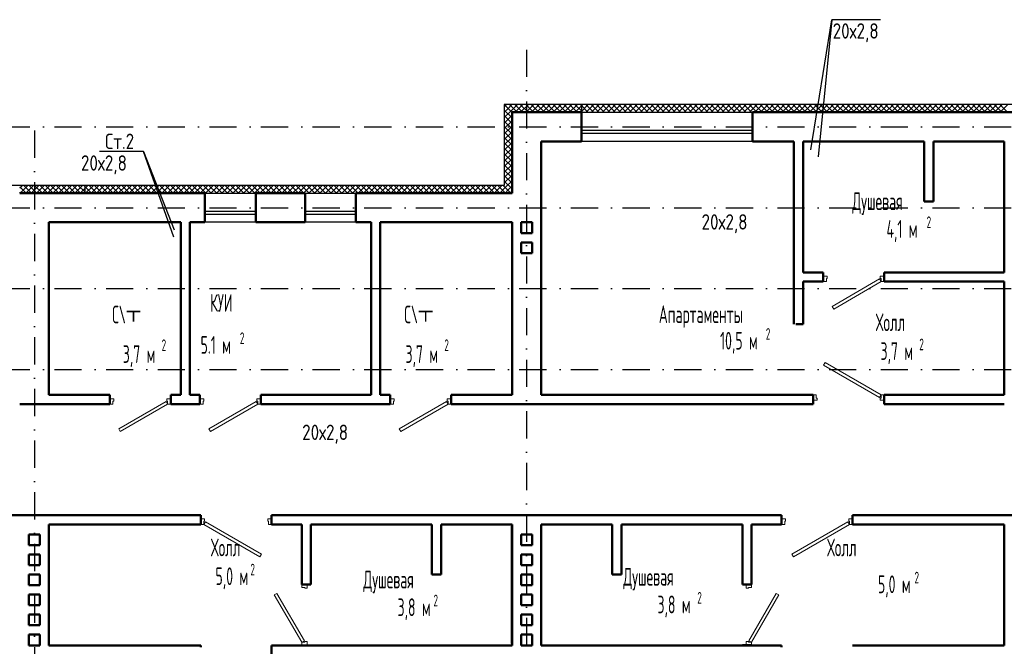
# Model space of a CAD drawing. Extents: x -1560602 to 321118, y -2308202 to -430103.
# Tile 7 of 104: x -1528646 to -1515866, y -2277086 to -2268954. Entities that reach past the tile are written whole.
import ezdxf
from ezdxf.enums import TextEntityAlignment as Align

# ---------------------------------------------------------------- set-up
doc = ezdxf.new("R2010")
doc.units = 0
doc.header["$MEASUREMENT"] = 0
doc.linetypes.add('Dot & Dashed', pattern=[670.277762, 352.777767, -176.388884, 0, -141.111112])
doc.linetypes.add('Штрихпунктирная', pattern=[0.670278, 0.352778, -0.176389, 0, -0.141111])
doc.layers.get('0').update_dxf_attribs({"color": 255, "linetype": 'CONTINUOUS'})
for name, color, linetype, lineweight in [('Вентиляция', 2, 'CONTINUOUS', 50), ('Двери', 4, 'CONTINUOUS', 15), ('стены', 5, 'CONTINUOUS', 50)]:
    doc.layers.add(name, color=color, linetype=linetype, lineweight=lineweight)
for name, color, linetype in [('Оси', 253, 'Dot & Dashed'), ('отделка', 240, 'CONTINUOUS'), ('Текст', 7, 'CONTINUOUS'), ('Утеплитель', 6, 'CONTINUOUS')]:
    doc.layers.add(name, color=color, linetype=linetype)
doc.styles.get("Standard").update_dxf_attribs({"font": 'spds.shx', "width": 0.7, "height": 250})

msp = doc.modelspace()

# ---------------------------------------------------------------- linework, layer by layer
at = {"color": 0}
for p, q in [((-1518377.8, -2270641, 0), (-1518104.9, -2268953.8)), ((-1518104.9, -2268953.8), (-1518283.9, -2270735, 0)), ((-1517470.9, -2268953.8), (-1518104.9, -2268953.8)), ((-1527039.9, -2270666, 0), (-1527610.1, -2270666, 0)), ((-1526643.1, -2271774.2, 0), (-1527038.8, -2270666, 0)), ((-1527038.8, -2270666, 0), (-1526639, -2271680.2, 0))]:
    msp.add_line(p, q, dxfattribs=at)
at = {"layer": 'Вентиляция', "color": 0, "ltscale": 100}
for p, q in [((-1522135.7, -2271583.5), (-1521995.7, -2271583.5)), ((-1522135.7, -2271723.5), (-1522135.7, -2271583.5)), ((-1521995.7, -2271583.5), (-1521995.7, -2271723.5)), ((-1521995.7, -2271723.5), (-1522135.7, -2271723.5)), ((-1522135.7, -2271843.5), (-1521995.7, -2271843.5)), ((-1522135.7, -2271983.5), (-1522135.7, -2271843.5)), ((-1521995.7, -2271843.5), (-1521995.7, -2271983.5)), ((-1521995.7, -2271983.5), (-1522135.7, -2271983.5)), ((-1528525.7, -2275633.6), (-1528385.7, -2275633.6)), ((-1528525.7, -2275773.6), (-1528525.7, -2275633.6)), ((-1528385.7, -2275633.6), (-1528385.7, -2275773.6)), ((-1522135.7, -2275633.6), (-1521995.7, -2275633.6)), ((-1522135.7, -2275773.6), (-1522135.7, -2275633.6)), ((-1521995.7, -2275633.6), (-1521995.7, -2275773.6)), ((-1528385.7, -2275773.6), (-1528525.7, -2275773.6)), ((-1521995.7, -2275773.6), (-1522135.7, -2275773.6)), ((-1528525.7, -2275893.6), (-1528385.7, -2275893.6)), ((-1528525.7, -2276033.6), (-1528525.7, -2275893.6)), ((-1528385.7, -2275893.6), (-1528385.7, -2276033.6)), ((-1522135.7, -2275893.6), (-1521995.7, -2275893.6)), ((-1522135.7, -2276033.6), (-1522135.7, -2275893.6)), ((-1521995.7, -2275893.6), (-1521995.7, -2276033.6)), ((-1528385.7, -2276033.6), (-1528525.7, -2276033.6)), ((-1521995.7, -2276033.6), (-1522135.7, -2276033.6)), ((-1528525.7, -2276153.6), (-1528385.7, -2276153.6)), ((-1528525.7, -2276293.6), (-1528525.7, -2276153.6)), ((-1528385.7, -2276153.6), (-1528385.7, -2276293.6)), ((-1522135.7, -2276153.6), (-1521995.7, -2276153.6)), ((-1522135.7, -2276293.6), (-1522135.7, -2276153.6)), ((-1521995.7, -2276153.6), (-1521995.7, -2276293.6)), ((-1528385.7, -2276293.6), (-1528525.7, -2276293.6)), ((-1521995.7, -2276293.6), (-1522135.7, -2276293.6)), ((-1528525.7, -2276413.6), (-1528385.7, -2276413.6)), ((-1528525.7, -2276553.6), (-1528525.7, -2276413.6)), ((-1528385.7, -2276413.6), (-1528385.7, -2276553.6)), ((-1522135.7, -2276413.6), (-1521995.7, -2276413.6)), ((-1522135.7, -2276553.6), (-1522135.7, -2276413.6)), ((-1521995.7, -2276413.6), (-1521995.7, -2276553.6)), ((-1528385.7, -2276553.6), (-1528525.7, -2276553.6)), ((-1521995.7, -2276553.6), (-1522135.7, -2276553.6)), ((-1528525.7, -2276673.6), (-1528385.7, -2276673.6)), ((-1528525.7, -2276813.6), (-1528525.7, -2276673.6)), ((-1528385.7, -2276673.6), (-1528385.7, -2276813.6)), ((-1522135.7, -2276673.6), (-1521995.7, -2276673.6)), ((-1522135.7, -2276813.6), (-1522135.7, -2276673.6)), ((-1521995.7, -2276673.6), (-1521995.7, -2276813.6)), ((-1528385.7, -2276813.6), (-1528525.7, -2276813.6)), ((-1521995.7, -2276813.6), (-1522135.7, -2276813.6)), ((-1528525.7, -2276933.6), (-1528385.7, -2276933.6)), ((-1528525.7, -2277073.6), (-1528525.7, -2276933.6)), ((-1528385.7, -2276933.6), (-1528385.7, -2277073.6)), ((-1522135.7, -2276933.6), (-1521995.7, -2276933.6)), ((-1522135.7, -2277073.6), (-1522135.7, -2276933.6)), ((-1521995.7, -2276933.6), (-1521995.7, -2277073.6)), ((-1528385.7, -2277073.6), (-1528525.7, -2277073.6)), ((-1521995.7, -2277073.6), (-1522135.7, -2277073.6))]:
    msp.add_line(p, q, dxfattribs=at)
at = {"layer": 'Двери', "color": 0, "linetype": 'Continuous'}
for p, q in [((-1518215.7, -2272283.5), (-1518165.7, -2272283.5)), ((-1518165.7, -2272283.5), (-1518165.7, -2272313.5)), ((-1517475.7, -2272313.5), (-1517475.7, -2272283.5)), ((-1517475.7, -2272283.5), (-1517425.7, -2272283.5)), ((-1518175.7, -2272353.5), (-1518215.7, -2272353.5)), ((-1518165.7, -2272313.5), (-1518175.7, -2272313.5)), ((-1518175.7, -2272313.5), (-1518175.7, -2272353.5)), ((-1518100.6, -2272673.9), (-1517485.7, -2272318.9)), ((-1517465.7, -2272353.5), (-1518080.6, -2272708.5)), ((-1517485.7, -2272318.9), (-1517465.7, -2272353.5)), ((-1517465.7, -2272313.5), (-1517475.7, -2272313.5)), ((-1517465.7, -2272353.5), (-1517465.7, -2272313.5)), ((-1517425.7, -2272353.5), (-1517465.7, -2272353.5)), ((-1518080.6, -2272708.5), (-1518100.6, -2272673.9)), ((-1518193.1, -2273403.6), (-1518213.1, -2273438.2)), ((-1517465.7, -2273823.6), (-1518193.1, -2273403.6)), ((-1518213.1, -2273438.2), (-1517485.7, -2273858.2)), ((-1527475.7, -2273873.6), (-1527425.7, -2273873.6)), ((-1527435.7, -2273943.6), (-1527475.7, -2273943.6)), ((-1527425.7, -2273903.6), (-1527435.7, -2273903.6)), ((-1527435.7, -2273903.6), (-1527435.7, -2273943.6)), ((-1527425.7, -2273873.6), (-1527425.7, -2273903.6)), ((-1527360.6, -2274263.9), (-1526745.7, -2273908.9)), ((-1526725.7, -2273943.6), (-1527340.6, -2274298.6)), ((-1526745.7, -2273908.9), (-1526725.7, -2273943.6)), ((-1526735.7, -2273903.6), (-1526735.7, -2273873.6)), ((-1526735.7, -2273873.6), (-1526685.7, -2273873.6)), ((-1526725.7, -2273903.6), (-1526735.7, -2273903.6)), ((-1526725.7, -2273943.6), (-1526725.7, -2273903.6)), ((-1526685.7, -2273943.6), (-1526725.7, -2273943.6)), ((-1526305.7, -2273873.6), (-1526255.7, -2273873.6)), ((-1526265.7, -2273943.6), (-1526305.7, -2273943.6)), ((-1526255.7, -2273903.6), (-1526265.7, -2273903.6)), ((-1526265.7, -2273903.6), (-1526265.7, -2273943.6)), ((-1526255.7, -2273873.6), (-1526255.7, -2273903.6)), ((-1526190.6, -2274263.9), (-1525575.7, -2273908.9)), ((-1525555.7, -2273943.6), (-1526170.6, -2274298.6)), ((-1525575.7, -2273908.9), (-1525555.7, -2273943.6)), ((-1525565.7, -2273903.6), (-1525565.7, -2273873.6)), ((-1525565.7, -2273873.6), (-1525515.7, -2273873.6)), ((-1525555.7, -2273903.6), (-1525565.7, -2273903.6)), ((-1525555.7, -2273943.6), (-1525555.7, -2273903.6)), ((-1525515.7, -2273943.6), (-1525555.7, -2273943.6)), ((-1523835.7, -2273873.6), (-1523785.7, -2273873.6)), ((-1523795.7, -2273943.6), (-1523835.7, -2273943.6)), ((-1523785.7, -2273903.6), (-1523795.7, -2273903.6)), ((-1523795.7, -2273903.6), (-1523795.7, -2273943.6)), ((-1523785.7, -2273873.6), (-1523785.7, -2273903.6)), ((-1523720.6, -2274263.9), (-1523105.7, -2273908.9)), ((-1523085.7, -2273943.6), (-1523700.6, -2274298.6)), ((-1523105.7, -2273908.9), (-1523085.7, -2273943.6)), ((-1523095.7, -2273903.6), (-1523095.7, -2273873.6)), ((-1523095.7, -2273873.6), (-1523045.7, -2273873.6)), ((-1523085.7, -2273903.6), (-1523095.7, -2273903.6)), ((-1523085.7, -2273943.6), (-1523085.7, -2273903.6)), ((-1523045.7, -2273943.6), (-1523085.7, -2273943.6)), ((-1518305.7, -2273823.6), (-1518345.7, -2273823.6)), ((-1518345.7, -2273893.6), (-1518295.7, -2273893.6)), ((-1518305.7, -2273863.6), (-1518305.7, -2273823.6)), ((-1518295.7, -2273863.6), (-1518305.7, -2273863.6)), ((-1518295.7, -2273893.6), (-1518295.7, -2273863.6)), ((-1517485.7, -2273858.2), (-1517465.7, -2273823.6)), ((-1517465.7, -2273863.6), (-1517475.7, -2273863.6)), ((-1517475.7, -2273863.6), (-1517475.7, -2273893.6)), ((-1517475.7, -2273893.6), (-1517425.7, -2273893.6)), ((-1517425.7, -2273823.6), (-1517465.7, -2273823.6)), ((-1517465.7, -2273823.6), (-1517465.7, -2273863.6)), ((-1527340.6, -2274298.6), (-1527360.6, -2274263.9)), ((-1526170.6, -2274298.6), (-1526190.6, -2274263.9)), ((-1523700.6, -2274298.6), (-1523720.6, -2274263.9)), ((-1526245.7, -2275433.6), (-1526295.7, -2275433.6)), ((-1526255.7, -2275503.6), (-1526255.7, -2275463.6)), ((-1526255.7, -2275463.6), (-1526245.7, -2275463.6)), ((-1526235.7, -2275468.9), (-1526255.7, -2275503.6)), ((-1526245.7, -2275463.6), (-1526245.7, -2275433.6)), ((-1525508.3, -2275888.9), (-1526235.7, -2275468.9)), ((-1525375.7, -2275433.6), (-1525425.7, -2275433.6)), ((-1525425.7, -2275433.6), (-1525425.7, -2275463.6)), ((-1525425.7, -2275463.6), (-1525415.7, -2275463.6)), ((-1525415.7, -2275463.6), (-1525415.7, -2275503.6)), ((-1518755.7, -2275433.6), (-1518705.7, -2275433.6)), ((-1518705.7, -2275463.6), (-1518715.7, -2275463.6)), ((-1518715.7, -2275463.6), (-1518715.7, -2275503.6)), ((-1518705.7, -2275433.6), (-1518705.7, -2275463.6)), ((-1518623.2, -2275888.9), (-1517895.7, -2275468.9)), ((-1517895.7, -2275468.9), (-1517875.7, -2275503.6)), ((-1517885.7, -2275463.6), (-1517885.7, -2275433.6)), ((-1517885.7, -2275433.6), (-1517835.7, -2275433.6)), ((-1517875.7, -2275463.6), (-1517885.7, -2275463.6)), ((-1517875.7, -2275503.6), (-1517875.7, -2275463.6)), ((-1526295.7, -2275503.6), (-1526255.7, -2275503.6)), ((-1526255.7, -2275503.6), (-1525528.3, -2275923.6)), ((-1525415.7, -2275503.6), (-1525375.7, -2275503.6)), ((-1518715.7, -2275503.6), (-1518755.7, -2275503.6)), ((-1517875.7, -2275503.6), (-1518603.2, -2275923.6)), ((-1517835.7, -2275503.6), (-1517875.7, -2275503.6)), ((-1525528.3, -2275923.6), (-1525508.3, -2275888.9)), ((-1518603.2, -2275923.6), (-1518623.2, -2275888.9)), ((-1524985.7, -2276323.6), (-1524985.7, -2276283.6)), ((-1524945.7, -2276323.6), (-1524985.7, -2276323.6)), ((-1524945.7, -2276333.6), (-1524945.7, -2276323.6)), ((-1524915.7, -2276333.6), (-1524945.7, -2276333.6)), ((-1524915.7, -2276283.6), (-1524915.7, -2276333.6)), ((-1519215.7, -2276283.6), (-1519215.7, -2276333.6)), ((-1519215.7, -2276333.6), (-1519185.7, -2276333.6)), ((-1519185.7, -2276333.6), (-1519185.7, -2276323.6)), ((-1519185.7, -2276323.6), (-1519145.7, -2276323.6)), ((-1519145.7, -2276323.6), (-1519145.7, -2276283.6)), ((-1525340.7, -2276418.7), (-1525306.1, -2276398.7)), ((-1524985.7, -2277033.6), (-1525340.7, -2276418.7)), ((-1525306.1, -2276398.7), (-1524951.1, -2277013.6)), ((-1518825.4, -2276398.7), (-1519180.4, -2277013.6)), ((-1519145.7, -2277033.6), (-1518790.7, -2276418.7)), ((-1518790.7, -2276418.7), (-1518825.4, -2276398.7)), ((-1524951.1, -2277013.6), (-1524985.7, -2277033.6)), ((-1524985.7, -2277073.6), (-1524985.7, -2277033.6)), ((-1524985.7, -2277033.6), (-1524945.7, -2277033.6)), ((-1524945.7, -2277033.6), (-1524945.7, -2277023.6)), ((-1524945.7, -2277023.6), (-1524915.7, -2277023.6)), ((-1524915.7, -2277023.6), (-1524915.7, -2277073.6)), ((-1519185.7, -2277023.6), (-1519215.7, -2277023.6)), ((-1519215.7, -2277023.6), (-1519215.7, -2277073.6)), ((-1519185.7, -2277033.6), (-1519185.7, -2277023.6)), ((-1519145.7, -2277033.6), (-1519185.7, -2277033.6)), ((-1519180.4, -2277013.6), (-1519145.7, -2277033.6)), ((-1519145.7, -2277073.6), (-1519145.7, -2277033.6))]:
    msp.add_line(p, q, dxfattribs=at)
at = {"layer": 'Оси', "color": 0, "linetype": 'Штрихпунктирная', "lineweight": -3, "ltscale": 1000}
for p, q in [((-1522065.7, -2269343.9), (-1522065.7, -2295548.9)), ((-1556351.1, -2270343.9), (-1508285.7, -2270343.9)), ((-1528455.7, -2270393.9), (-1528455.7, -2295548.9)), ((-1556351.1, -2271393.9), (-1496895.7, -2271393.9)), ((-1556351.1, -2272443.9), (-1496895.7, -2272443.9)), ((-1556351.1, -2273493.9), (-1496895.7, -2273493.9))]:
    msp.add_line(p, q, dxfattribs=at)
at = {"layer": 'отделка', "color": 0, "ltscale": 100}
for p, q in [((-1521355.7, -2270153.5), (-1519135.7, -2270153.5)), ((-1521355.7, -2270388.5), (-1519135.7, -2270388.5)), ((-1521355.7, -2270428.5), (-1519135.7, -2270428.5)), ((-1519135.7, -2270533.5), (-1521355.7, -2270533.5)), ((-1526240.7, -2271203.5), (-1525580.7, -2271203.5)), ((-1524940.7, -2271203.5), (-1524280.7, -2271203.5)), ((-1526240.7, -2271438.5), (-1525580.7, -2271438.5)), ((-1526240.7, -2271478.5), (-1525580.7, -2271478.5)), ((-1524940.7, -2271438.5), (-1524280.7, -2271438.5)), ((-1524940.7, -2271478.5), (-1524280.7, -2271478.5)), ((-1525580.7, -2271583.5), (-1526240.7, -2271583.5)), ((-1524280.7, -2271583.5), (-1524940.7, -2271583.5))]:
    msp.add_line(p, q, dxfattribs=at)
at = {"layer": 'стены', "color": 0, "linetype": 'Continuous'}
for p, q in [((-1522255.7, -2270153.5), (-1522255.7, -2271203.5)), ((-1521355.7, -2270153.5), (-1522255.7, -2270153.5)), ((-1521355.7, -2270153.5), (-1521355.7, -2270223.5)), ((-1521355.7, -2270153.5), (-1521355.7, -2270223.5)), ((-1521355.7, -2270223.5), (-1521355.7, -2270533.5)), ((-1512215.7, -2270153.5), (-1519135.7, -2270153.5)), ((-1519135.7, -2270153.5), (-1519135.7, -2270223.5)), ((-1519135.7, -2270153.5), (-1519135.7, -2270223.5)), ((-1519135.7, -2270223.5), (-1519135.7, -2270533.5)), ((-1521875.7, -2271203.5), (-1521875.7, -2270533.5)), ((-1521875.7, -2270533.5), (-1521355.7, -2270533.5)), ((-1519135.7, -2270533.5), (-1518595.7, -2270533.5)), ((-1518595.7, -2270533.5), (-1518595.7, -2272903.6)), ((-1518475.7, -2272233.5), (-1518475.7, -2270533.5)), ((-1518475.7, -2270533.5), (-1516905.7, -2270533.5)), ((-1516905.7, -2270533.5), (-1516905.7, -2271313.5)), ((-1516785.7, -2271313.5), (-1516785.7, -2270533.5)), ((-1515865.7, -2270533.5), (-1515865.7, -2272233.5)), ((-1515865.7, -2272210.5), (-1515865.7, -2270686.5)), ((-1527800.7, -2271203.5), (-1528645.7, -2271203.5)), ((-1526240.7, -2271203.5), (-1527800.7, -2271203.5)), ((-1526240.7, -2271203.5), (-1526240.7, -2271273.5)), ((-1526240.7, -2271203.5), (-1526240.7, -2271273.5)), ((-1524940.7, -2271203.5), (-1525580.7, -2271203.5)), ((-1525580.7, -2271203.5), (-1525580.7, -2271273.5)), ((-1525580.7, -2271203.5), (-1525580.7, -2271273.5)), ((-1524940.7, -2271203.5), (-1524940.7, -2271273.5)), ((-1524940.7, -2271203.5), (-1524940.7, -2271273.5)), ((-1523380.7, -2271203.5), (-1524280.7, -2271203.5)), ((-1524280.7, -2271203.5), (-1524280.7, -2271273.5)), ((-1524280.7, -2271203.5), (-1524280.7, -2271273.5)), ((-1522255.7, -2271203.5), (-1523380.7, -2271203.5)), ((-1521875.7, -2271713.5), (-1521875.7, -2271203.5)), ((-1526240.7, -2271273.5), (-1526240.7, -2271583.5)), ((-1525580.7, -2271273.5), (-1525580.7, -2271583.5)), ((-1524940.7, -2271273.5), (-1524940.7, -2271583.5)), ((-1524280.7, -2271273.5), (-1524280.7, -2271583.5)), ((-1521875.7, -2271263.6), (-1521875.7, -2273823.6)), ((-1516785.7, -2271313.5), (-1516905.7, -2271313.5)), ((-1528265.7, -2273823.6), (-1528265.7, -2271583.5)), ((-1528265.7, -2271583.5), (-1527800.7, -2271583.5)), ((-1527800.7, -2271583.5), (-1526555.7, -2271583.5)), ((-1526555.7, -2271583.5), (-1526555.7, -2273823.6)), ((-1526435.7, -2273823.6), (-1526435.7, -2271583.5)), ((-1526435.7, -2271583.5), (-1526240.7, -2271583.5)), ((-1525580.7, -2271583.5), (-1524940.7, -2271583.5)), ((-1523965.7, -2271583.5), (-1523380.7, -2271583.5)), ((-1523380.7, -2271583.5), (-1522255.7, -2271583.5)), ((-1522255.7, -2271583.5), (-1522255.7, -2273823.6)), ((-1521875.7, -2273823.6), (-1521875.7, -2271713.5)), ((-1518215.7, -2272233.5), (-1518475.7, -2272233.5)), ((-1515865.7, -2272233.5), (-1517425.7, -2272233.5)), ((-1518475.7, -2272353.5), (-1518215.7, -2272353.5)), ((-1518475.7, -2272903.6), (-1518475.7, -2272353.5)), ((-1517425.7, -2272353.5), (-1515865.7, -2272353.5)), ((-1515865.7, -2272353.5), (-1515865.7, -2273823.6)), ((-1518570.7, -2272903.6), (-1518475.7, -2272903.6)), ((-1528265.7, -2273943.6), (-1528645.7, -2273943.6)), ((-1527475.7, -2273823.6), (-1528265.7, -2273823.6)), ((-1528265.7, -2273943.6), (-1527475.7, -2273943.6)), ((-1526555.7, -2273823.6), (-1526685.7, -2273823.6)), ((-1522255.7, -2273823.6), (-1523045.7, -2273823.6)), ((-1523045.7, -2273943.6), (-1522255.7, -2273943.6)), ((-1522255.7, -2273943.6), (-1521875.7, -2273943.6)), ((-1518345.7, -2273823.6), (-1521875.7, -2273823.6)), ((-1521875.7, -2273943.6), (-1518345.7, -2273943.6)), ((-1515865.7, -2273823.6), (-1517425.7, -2273823.6)), ((-1517425.7, -2273943.6), (-1515865.7, -2273943.6)), ((-1528265.7, -2275383.6), (-1530615.7, -2275383.6)), ((-1526295.7, -2275383.6), (-1528265.7, -2275383.6)), ((-1521875.7, -2275383.6), (-1525375.7, -2275383.6)), ((-1518755.7, -2275383.6), (-1521875.7, -2275383.6)), ((-1515865.7, -2275383.6), (-1517835.7, -2275383.6)), ((-1513515.7, -2275383.6), (-1515865.7, -2275383.6)), ((-1528265.7, -2277073.6), (-1528265.7, -2275503.6)), ((-1528265.7, -2275503.6), (-1526295.7, -2275503.6)), ((-1525375.7, -2275503.6), (-1524985.7, -2275503.6)), ((-1524985.7, -2275503.6), (-1524985.7, -2276283.6)), ((-1524865.7, -2276283.6), (-1524865.7, -2275503.6)), ((-1524865.7, -2275503.6), (-1523295.7, -2275503.6)), ((-1523295.7, -2275503.6), (-1523295.7, -2276153.6)), ((-1523175.7, -2276153.6), (-1523175.7, -2275503.6)), ((-1523175.7, -2275503.6), (-1522255.7, -2275503.6)), ((-1523152.8, -2275503.6), (-1522278.8, -2275503.6)), ((-1522255.8, -2277050.6), (-1522255.8, -2275526.6)), ((-1522255.7, -2275503.6), (-1522255.7, -2277073.6)), ((-1521875.7, -2277073.6), (-1521875.7, -2275503.6)), ((-1521875.7, -2275503.6), (-1520955.7, -2275503.6)), ((-1521875.7, -2277050.6), (-1521875.7, -2275526.6)), ((-1520978.7, -2275503.6), (-1521852.7, -2275503.6)), ((-1520955.7, -2275503.6), (-1520955.7, -2276153.6)), ((-1520835.7, -2276153.6), (-1520835.7, -2275503.6)), ((-1520835.7, -2275503.6), (-1519265.7, -2275503.6)), ((-1519265.7, -2275503.6), (-1519265.7, -2276283.6)), ((-1519145.7, -2276283.6), (-1519145.7, -2275503.6)), ((-1519145.7, -2275503.6), (-1518755.7, -2275503.6)), ((-1517835.7, -2275503.6), (-1515865.7, -2275503.6)), ((-1515865.7, -2275503.6), (-1515865.7, -2277073.6)), ((-1523295.7, -2276153.6), (-1523175.7, -2276153.6)), ((-1520955.7, -2276153.6), (-1520835.7, -2276153.6)), ((-1526295.7, -2277073.6), (-1528265.7, -2277073.6)), ((-1526295.7, -2277098.6), (-1526295.7, -2277073.6)), ((-1524865.7, -2277073.6), (-1525375.7, -2277073.6)), ((-1525375.7, -2277073.6), (-1525375.7, -2277193.6)), ((-1525375.7, -2277073.6), (-1525375.7, -2277073.6)), ((-1522255.7, -2277073.6), (-1524865.7, -2277073.6)), ((-1519265.7, -2277073.6), (-1521875.7, -2277073.6)), ((-1518755.7, -2277073.6), (-1519265.7, -2277073.6)), ((-1518755.7, -2277098.6), (-1518755.7, -2277073.6)), ((-1515865.7, -2277073.6), (-1517835.7, -2277073.6))]:
    msp.add_line(p, q, dxfattribs=at)
at = {"layer": 'стены', "color": 0, "ltscale": 100}
for p, q in [((-1516785.7, -2270533.5), (-1515865.7, -2270533.5)), ((-1524085.7, -2271583.5), (-1524280.7, -2271583.5)), ((-1524085.7, -2273823.6), (-1524085.7, -2271583.5)), ((-1523965.7, -2271583.5), (-1523965.7, -2273823.6)), ((-1518215.7, -2272233.5), (-1518215.7, -2272353.5)), ((-1517425.7, -2272233.5), (-1517425.7, -2272353.5)), ((-1527475.7, -2273823.6), (-1527475.7, -2273943.6)), ((-1526685.7, -2273823.6), (-1526685.7, -2273943.6)), ((-1526305.7, -2273943.6), (-1526685.7, -2273943.6)), ((-1526435.7, -2273823.6), (-1526305.7, -2273823.6)), ((-1526305.7, -2273823.6), (-1526305.7, -2273943.6)), ((-1525515.7, -2273943.6), (-1525515.7, -2273823.6)), ((-1525515.7, -2273823.6), (-1524085.7, -2273823.6)), ((-1523835.7, -2273943.6), (-1525515.7, -2273943.6)), ((-1523965.7, -2273823.6), (-1523835.7, -2273823.6)), ((-1523835.7, -2273823.6), (-1523835.7, -2273943.6)), ((-1523045.7, -2273823.6), (-1523045.7, -2273943.6)), ((-1518345.7, -2273823.6), (-1518345.7, -2273943.6)), ((-1517425.7, -2273823.6), (-1517425.7, -2273943.6)), ((-1526295.7, -2275383.6), (-1526295.7, -2275503.6)), ((-1525375.7, -2275383.6), (-1525375.7, -2275503.6)), ((-1518755.7, -2275383.6), (-1518755.7, -2275503.6)), ((-1517835.7, -2275383.6), (-1517835.7, -2275503.6)), ((-1524985.7, -2276283.6), (-1524865.7, -2276283.6)), ((-1519265.7, -2276283.2), (-1519145.7, -2276283.2)), ((-1524985.7, -2277073.6), (-1524865.7, -2277073.6)), ((-1519265.7, -2277073.2), (-1519145.7, -2277073.2))]:
    msp.add_line(p, q, dxfattribs=at)
at = {"layer": 'Утеплитель', "color": 0, "linetype": 'Continuous'}
for p, q in [((-1522355.7, -2270053.5), (-1522355.7, -2271103.5)), ((-1521355.7, -2270053.5), (-1522355.7, -2270053.5)), ((-1522340.8, -2270072.6), (-1522355.7, -2270057.6)), ((-1522355.7, -2270082.8), (-1522342.9, -2270069.9)), ((-1522355.7, -2270153.5), (-1522311.7, -2270109.5)), ((-1522342.9, -2270069.9), (-1522326.5, -2270053.5)), ((-1522259.8, -2270153.5), (-1522340.8, -2270072.6)), ((-1522311.7, -2270109.5), (-1522255.8, -2270053.5)), ((-1522255.7, -2270086.9), (-1522289.1, -2270053.5)), ((-1522255.7, -2270124.2), (-1522185.1, -2270053.5)), ((-1522189.1, -2270153.5), (-1522255.7, -2270086.9)), ((-1522118.4, -2270153.5), (-1522218.4, -2270053.5)), ((-1522214.4, -2270153.5), (-1522114.4, -2270053.5)), ((-1522047.7, -2270153.5), (-1522147.7, -2270053.5)), ((-1522143.7, -2270153.5), (-1522043.7, -2270053.5)), ((-1521977, -2270153.5), (-1522077, -2270053.5)), ((-1522072.9, -2270153.5), (-1521972.9, -2270053.5)), ((-1521906.2, -2270153.5), (-1522006.2, -2270053.5)), ((-1522002.2, -2270153.5), (-1521902.2, -2270053.5)), ((-1521835.5, -2270153.5), (-1521935.5, -2270053.5)), ((-1521931.5, -2270153.5), (-1521831.5, -2270053.5)), ((-1521764.8, -2270153.5), (-1521864.8, -2270053.5)), ((-1521860.8, -2270153.5), (-1521760.8, -2270053.5)), ((-1521694.1, -2270153.5), (-1521794.1, -2270053.5)), ((-1521790.1, -2270153.5), (-1521690.1, -2270053.5)), ((-1521623.4, -2270153.5), (-1521723.4, -2270053.5)), ((-1521719.4, -2270153.5), (-1521619.4, -2270053.5)), ((-1521552.7, -2270153.5), (-1521652.7, -2270053.5)), ((-1521648.7, -2270153.5), (-1521548.7, -2270053.5)), ((-1521482, -2270153.5), (-1521582, -2270053.5)), ((-1521578, -2270153.5), (-1521478, -2270053.5)), ((-1521411.3, -2270153.5), (-1521511.3, -2270053.5)), ((-1521507.3, -2270153.5), (-1521407.3, -2270053.5)), ((-1521355.7, -2270138.4), (-1521440.6, -2270053.5)), ((-1521436.6, -2270153.5), (-1521355.7, -2270072.7)), ((-1521355.7, -2270067.7), (-1521369.8, -2270053.5)), ((-1521355.7, -2270053.5), (-1521355.7, -2270153.5)), ((-1521355.7, -2270053.5), (-1521355.7, -2270153.5)), ((-1509095.7, -2270053.5), (-1521355.7, -2270053.5)), ((-1521355.7, -2270072.7), (-1521336.6, -2270053.5)), ((-1521355.7, -2270143.4), (-1521265.8, -2270053.5)), ((-1521269.8, -2270153.5), (-1521355.7, -2270067.7)), ((-1521199.1, -2270153.5), (-1521299.1, -2270053.5)), ((-1521295.1, -2270153.5), (-1521195.1, -2270053.5)), ((-1521128.4, -2270153.5), (-1521228.4, -2270053.5)), ((-1521224.4, -2270153.5), (-1521124.4, -2270053.5)), ((-1521057.7, -2270153.5), (-1521157.7, -2270053.5)), ((-1521153.7, -2270153.5), (-1521053.7, -2270053.5)), ((-1520987, -2270153.5), (-1521087, -2270053.5)), ((-1521083, -2270153.5), (-1520983, -2270053.5)), ((-1520916.3, -2270153.5), (-1521016.3, -2270053.5)), ((-1521012.3, -2270153.5), (-1520912.3, -2270053.5)), ((-1520845.6, -2270153.5), (-1520945.6, -2270053.5)), ((-1520941.6, -2270153.5), (-1520841.6, -2270053.5)), ((-1520774.9, -2270153.5), (-1520874.9, -2270053.5)), ((-1520870.9, -2270153.5), (-1520770.9, -2270053.5)), ((-1520704.2, -2270153.5), (-1520804.2, -2270053.5)), ((-1520800.2, -2270153.5), (-1520700.2, -2270053.5)), ((-1520633.5, -2270153.5), (-1520733.5, -2270053.5)), ((-1520729.4, -2270153.5), (-1520629.4, -2270053.5)), ((-1520562.7, -2270153.5), (-1520662.7, -2270053.5)), ((-1520658.7, -2270153.5), (-1520558.7, -2270053.5)), ((-1520492, -2270153.5), (-1520592, -2270053.5)), ((-1520588, -2270153.5), (-1520488, -2270053.5)), ((-1520421.3, -2270153.5), (-1520521.3, -2270053.5)), ((-1520517.3, -2270153.5), (-1520417.3, -2270053.5)), ((-1520350.6, -2270153.5), (-1520450.6, -2270053.5)), ((-1520446.6, -2270153.5), (-1520346.6, -2270053.5)), ((-1520279.9, -2270153.5), (-1520379.9, -2270053.5)), ((-1520375.9, -2270153.5), (-1520275.9, -2270053.5)), ((-1520209.2, -2270153.5), (-1520309.2, -2270053.5)), ((-1520305.2, -2270153.5), (-1520205.2, -2270053.5)), ((-1520138.5, -2270153.5), (-1520238.5, -2270053.5)), ((-1520234.5, -2270153.5), (-1520134.5, -2270053.5)), ((-1520067.8, -2270153.5), (-1520167.8, -2270053.5)), ((-1520163.8, -2270153.5), (-1520063.8, -2270053.5)), ((-1519997.1, -2270153.5), (-1520097.1, -2270053.5)), ((-1520093, -2270153.5), (-1519993, -2270053.5)), ((-1519926.3, -2270153.5), (-1520026.3, -2270053.5)), ((-1520022.3, -2270153.5), (-1519922.3, -2270053.5)), ((-1519855.6, -2270153.5), (-1519955.6, -2270053.5)), ((-1519951.6, -2270153.5), (-1519851.6, -2270053.5)), ((-1519784.9, -2270153.5), (-1519884.9, -2270053.5)), ((-1519880.9, -2270153.5), (-1519780.9, -2270053.5)), ((-1519714.2, -2270153.5), (-1519814.2, -2270053.5)), ((-1519810.2, -2270153.5), (-1519710.2, -2270053.5)), ((-1519643.5, -2270153.5), (-1519743.5, -2270053.5)), ((-1519739.5, -2270153.5), (-1519639.5, -2270053.5)), ((-1519572.8, -2270153.5), (-1519672.8, -2270053.5)), ((-1519668.8, -2270153.5), (-1519568.8, -2270053.5)), ((-1519502.1, -2270153.5), (-1519602.1, -2270053.5)), ((-1519598.1, -2270153.5), (-1519498.1, -2270053.5)), ((-1519431.4, -2270153.5), (-1519531.4, -2270053.5)), ((-1519527.4, -2270153.5), (-1519427.4, -2270053.5)), ((-1519360.7, -2270153.5), (-1519460.7, -2270053.5)), ((-1519456.7, -2270153.5), (-1519356.7, -2270053.5)), ((-1519289.9, -2270153.5), (-1519389.9, -2270053.5)), ((-1519385.9, -2270153.5), (-1519285.9, -2270053.5)), ((-1519219.2, -2270153.5), (-1519319.2, -2270053.5)), ((-1519315.2, -2270153.5), (-1519215.2, -2270053.5)), ((-1519148.5, -2270153.5), (-1519248.5, -2270053.5)), ((-1519244.5, -2270153.5), (-1519144.5, -2270053.5)), ((-1519077.8, -2270153.5), (-1519177.8, -2270053.5)), ((-1519173.8, -2270153.5), (-1519073.8, -2270053.5)), ((-1519007.1, -2270153.5), (-1519107.1, -2270053.5)), ((-1519103.1, -2270153.5), (-1519003.1, -2270053.5)), ((-1518936.4, -2270153.5), (-1519036.4, -2270053.5)), ((-1519032.4, -2270153.5), (-1518932.4, -2270053.5)), ((-1518865.7, -2270153.5), (-1518965.7, -2270053.5)), ((-1518961.7, -2270153.5), (-1518861.7, -2270053.5)), ((-1518795, -2270153.5), (-1518895, -2270053.5)), ((-1518891, -2270153.5), (-1518791, -2270053.5)), ((-1518724.3, -2270153.5), (-1518824.3, -2270053.5)), ((-1518820.3, -2270153.5), (-1518720.3, -2270053.5)), ((-1518653.6, -2270153.5), (-1518753.6, -2270053.5)), ((-1518749.5, -2270153.5), (-1518649.5, -2270053.5)), ((-1518582.8, -2270153.5), (-1518682.8, -2270053.5)), ((-1518678.8, -2270153.5), (-1518578.8, -2270053.5)), ((-1518512.1, -2270153.5), (-1518612.1, -2270053.5)), ((-1518608.1, -2270153.5), (-1518508.1, -2270053.5)), ((-1518441.4, -2270153.5), (-1518541.4, -2270053.5)), ((-1518537.4, -2270153.5), (-1518437.4, -2270053.5)), ((-1518370.7, -2270153.5), (-1518470.7, -2270053.5)), ((-1518466.7, -2270153.5), (-1518366.7, -2270053.5)), ((-1518300, -2270153.5), (-1518400, -2270053.5)), ((-1518396, -2270153.5), (-1518296, -2270053.5)), ((-1518229.3, -2270153.5), (-1518329.3, -2270053.5)), ((-1518325.3, -2270153.5), (-1518225.3, -2270053.5)), ((-1518158.6, -2270153.5), (-1518258.6, -2270053.5)), ((-1518254.6, -2270153.5), (-1518154.6, -2270053.5)), ((-1518087.9, -2270153.5), (-1518187.9, -2270053.5)), ((-1518183.9, -2270153.5), (-1518083.9, -2270053.5)), ((-1518017.2, -2270153.5), (-1518117.2, -2270053.5)), ((-1518113.1, -2270153.5), (-1518013.1, -2270053.5)), ((-1517946.4, -2270153.5), (-1518046.4, -2270053.5)), ((-1518042.4, -2270153.5), (-1517942.4, -2270053.5)), ((-1517875.7, -2270153.5), (-1517975.7, -2270053.5)), ((-1517971.7, -2270153.5), (-1517871.7, -2270053.5)), ((-1517805, -2270153.5), (-1517905, -2270053.5)), ((-1517901, -2270153.5), (-1517801, -2270053.5)), ((-1517734.3, -2270153.5), (-1517834.3, -2270053.5)), ((-1517830.3, -2270153.5), (-1517730.3, -2270053.5)), ((-1517663.6, -2270153.5), (-1517763.6, -2270053.5)), ((-1517759.6, -2270153.5), (-1517659.6, -2270053.5)), ((-1517592.9, -2270153.5), (-1517692.9, -2270053.5)), ((-1517688.9, -2270153.5), (-1517588.9, -2270053.5)), ((-1517522.2, -2270153.5), (-1517622.2, -2270053.5)), ((-1517618.2, -2270153.5), (-1517518.2, -2270053.5)), ((-1517451.5, -2270153.5), (-1517551.5, -2270053.5)), ((-1517547.5, -2270153.5), (-1517447.5, -2270053.5)), ((-1517380.8, -2270153.5), (-1517480.8, -2270053.5)), ((-1517476.8, -2270153.5), (-1517376.8, -2270053.5)), ((-1517310.1, -2270153.5), (-1517410.1, -2270053.5)), ((-1517406, -2270153.5), (-1517306, -2270053.5)), ((-1517239.3, -2270153.5), (-1517339.3, -2270053.5)), ((-1517335.3, -2270153.5), (-1517235.3, -2270053.5)), ((-1517168.6, -2270153.5), (-1517268.6, -2270053.5)), ((-1517264.6, -2270153.5), (-1517164.6, -2270053.5)), ((-1517097.9, -2270153.5), (-1517197.9, -2270053.5)), ((-1517193.9, -2270153.5), (-1517093.9, -2270053.5)), ((-1517027.2, -2270153.5), (-1517127.2, -2270053.5)), ((-1517123.2, -2270153.5), (-1517023.2, -2270053.5)), ((-1516956.5, -2270153.5), (-1517056.5, -2270053.5)), ((-1517052.5, -2270153.5), (-1516952.5, -2270053.5)), ((-1516885.8, -2270153.5), (-1516985.8, -2270053.5)), ((-1516981.8, -2270153.5), (-1516881.8, -2270053.5)), ((-1516815.1, -2270153.5), (-1516915.1, -2270053.5)), ((-1516911.1, -2270153.5), (-1516811.1, -2270053.5)), ((-1516744.4, -2270153.5), (-1516844.4, -2270053.5)), ((-1516840.4, -2270153.5), (-1516740.4, -2270053.5)), ((-1516673.7, -2270153.5), (-1516773.7, -2270053.5)), ((-1516769.6, -2270153.5), (-1516669.6, -2270053.5)), ((-1516602.9, -2270153.5), (-1516702.9, -2270053.5)), ((-1516698.9, -2270153.5), (-1516598.9, -2270053.5)), ((-1516532.2, -2270153.5), (-1516632.2, -2270053.5)), ((-1516628.2, -2270153.5), (-1516528.2, -2270053.5)), ((-1516461.5, -2270153.5), (-1516561.5, -2270053.5)), ((-1516557.5, -2270153.5), (-1516457.5, -2270053.5)), ((-1516390.8, -2270153.5), (-1516490.8, -2270053.5)), ((-1516486.8, -2270153.5), (-1516386.8, -2270053.5)), ((-1516320.1, -2270153.5), (-1516420.1, -2270053.5)), ((-1516416.1, -2270153.5), (-1516316.1, -2270053.5)), ((-1516249.4, -2270153.5), (-1516349.4, -2270053.5)), ((-1516345.4, -2270153.5), (-1516245.4, -2270053.5)), ((-1516178.7, -2270153.5), (-1516278.7, -2270053.5)), ((-1516274.7, -2270153.5), (-1516174.7, -2270053.5)), ((-1516108, -2270153.5), (-1516208, -2270053.5)), ((-1516204, -2270153.5), (-1516104, -2270053.5)), ((-1516037.3, -2270153.5), (-1516137.3, -2270053.5)), ((-1516133.2, -2270153.5), (-1516033.3, -2270053.5)), ((-1515966.5, -2270153.5), (-1516066.5, -2270053.5)), ((-1516062.5, -2270153.5), (-1515962.5, -2270053.5)), ((-1515895.8, -2270153.5), (-1515995.8, -2270053.5)), ((-1515991.8, -2270153.5), (-1515891.8, -2270053.5)), ((-1515825.1, -2270153.5), (-1515925.1, -2270053.5)), ((-1515921.1, -2270153.5), (-1515821.1, -2270053.5)), ((-1522255.7, -2270228.3), (-1522355.7, -2270128.3)), ((-1522355.7, -2270224.2), (-1522280.6, -2270149.1)), ((-1522355.7, -2270294.9), (-1522255.7, -2270194.9)), ((-1522255.7, -2270299), (-1522355.7, -2270199)), ((-1522280.6, -2270149.1), (-1522255.7, -2270124.2)), ((-1521365.8, -2270153.5), (-1521355.7, -2270143.4)), ((-1521340.6, -2270153.5), (-1521355.7, -2270138.4)), ((-1522355.7, -2270365.6), (-1522255.7, -2270265.6)), ((-1522255.7, -2270369.7), (-1522355.7, -2270269.7)), ((-1522355.7, -2270436.3), (-1522255.7, -2270336.3)), ((-1522255.7, -2270440.4), (-1522355.7, -2270340.4)), ((-1522355.7, -2270507.1), (-1522255.7, -2270407.1)), ((-1522255.7, -2270511.2), (-1522355.7, -2270411.2)), ((-1522355.7, -2270577.8), (-1522255.7, -2270477.8)), ((-1522255.7, -2270581.9), (-1522355.7, -2270481.9)), ((-1522355.7, -2270648.5), (-1522255.7, -2270548.5)), ((-1522255.7, -2270652.6), (-1522355.7, -2270552.6)), ((-1522355.7, -2270719.2), (-1522255.7, -2270619.2)), ((-1522255.7, -2270723.3), (-1522355.7, -2270623.3)), ((-1522355.7, -2270789.9), (-1522255.7, -2270689.9)), ((-1522255.7, -2270794), (-1522355.7, -2270694)), ((-1522355.7, -2270860.6), (-1522255.7, -2270760.6)), ((-1522255.7, -2270864.7), (-1522355.7, -2270764.7)), ((-1522355.7, -2270931.3), (-1522255.7, -2270831.3)), ((-1522255.7, -2270935.4), (-1522355.7, -2270835.4)), ((-1522355.7, -2271002), (-1522255.7, -2270902)), ((-1522255.7, -2271006.1), (-1522355.7, -2270906.1)), ((-1522355.7, -2271072.7), (-1522255.7, -2270972.7)), ((-1522255.7, -2271076.8), (-1522355.7, -2270976.8)), ((-1527800.7, -2271103.5), (-1528745.7, -2271103.5)), ((-1528645.7, -2271140.2), (-1528609.1, -2271103.5)), ((-1528563.7, -2271203.5), (-1528645.7, -2271121.5)), ((-1528638.4, -2271203.5), (-1528538.4, -2271103.5)), ((-1528493, -2271203.5), (-1528593, -2271103.5)), ((-1528567.7, -2271203.5), (-1528467.7, -2271103.5)), ((-1528422.3, -2271203.5), (-1528522.3, -2271103.5)), ((-1528497, -2271203.5), (-1528397, -2271103.5)), ((-1528351.6, -2271203.5), (-1528451.6, -2271103.5)), ((-1528426.2, -2271203.5), (-1528326.2, -2271103.5)), ((-1528280.9, -2271203.5), (-1528380.9, -2271103.5)), ((-1528355.5, -2271203.5), (-1528255.5, -2271103.5)), ((-1528210.2, -2271203.5), (-1528310.2, -2271103.5)), ((-1528284.8, -2271203.5), (-1528184.8, -2271103.5)), ((-1528139.4, -2271203.5), (-1528239.4, -2271103.5)), ((-1528214.1, -2271203.5), (-1528114.1, -2271103.5)), ((-1528068.7, -2271203.5), (-1528168.7, -2271103.5)), ((-1528143.4, -2271203.5), (-1528043.4, -2271103.5)), ((-1527998, -2271203.5), (-1528098, -2271103.5)), ((-1528072.7, -2271203.5), (-1527972.7, -2271103.5)), ((-1527927.3, -2271203.5), (-1528027.3, -2271103.5)), ((-1528002, -2271203.5), (-1527902, -2271103.5)), ((-1527856.6, -2271203.5), (-1527956.6, -2271103.5)), ((-1527931.3, -2271203.5), (-1527831.3, -2271103.5)), ((-1527800.7, -2271188.7), (-1527885.9, -2271103.5)), ((-1527800.7, -2271118), (-1527815.2, -2271103.5)), ((-1527800.7, -2271103.5), (-1527800.7, -2271203.5)), ((-1527800.7, -2271103.5), (-1527800.7, -2271203.5)), ((-1522355.7, -2271103.5), (-1527800.7, -2271103.5)), ((-1527800.7, -2271143.7), (-1527760.6, -2271103.5)), ((-1527715.2, -2271203.5), (-1527800.7, -2271118)), ((-1527789.9, -2271203.5), (-1527689.9, -2271103.5)), ((-1527644.5, -2271203.5), (-1527744.5, -2271103.5)), ((-1527719.1, -2271203.5), (-1527619.1, -2271103.5)), ((-1527573.8, -2271203.5), (-1527673.8, -2271103.5)), ((-1527648.4, -2271203.5), (-1527548.4, -2271103.5)), ((-1527503, -2271203.5), (-1527603, -2271103.5)), ((-1527577.7, -2271203.5), (-1527477.7, -2271103.5)), ((-1527432.3, -2271203.5), (-1527532.3, -2271103.5)), ((-1527507, -2271203.5), (-1527407, -2271103.5)), ((-1527361.6, -2271203.5), (-1527461.6, -2271103.5)), ((-1527436.3, -2271203.5), (-1527336.3, -2271103.5)), ((-1527290.9, -2271203.5), (-1527390.9, -2271103.5)), ((-1527365.6, -2271203.5), (-1527265.6, -2271103.5)), ((-1527220.2, -2271203.5), (-1527320.2, -2271103.5)), ((-1527294.9, -2271203.5), (-1527194.9, -2271103.5)), ((-1527149.5, -2271203.5), (-1527249.5, -2271103.5)), ((-1527224.2, -2271203.5), (-1527124.2, -2271103.5)), ((-1527078.8, -2271203.5), (-1527178.8, -2271103.5)), ((-1527153.5, -2271203.5), (-1527053.5, -2271103.5)), ((-1527008.1, -2271203.5), (-1527108.1, -2271103.5)), ((-1527082.7, -2271203.5), (-1526982.7, -2271103.5)), ((-1526937.4, -2271203.5), (-1527037.4, -2271103.5)), ((-1527012, -2271203.5), (-1526912, -2271103.5)), ((-1526866.7, -2271203.5), (-1526966.7, -2271103.5)), ((-1526941.3, -2271203.5), (-1526841.3, -2271103.5)), ((-1526795.9, -2271203.5), (-1526895.9, -2271103.5)), ((-1526870.6, -2271203.5), (-1526770.6, -2271103.5)), ((-1526725.2, -2271203.5), (-1526825.2, -2271103.5)), ((-1526799.9, -2271203.5), (-1526699.9, -2271103.5)), ((-1526654.5, -2271203.5), (-1526754.5, -2271103.5)), ((-1526729.2, -2271203.5), (-1526629.2, -2271103.5)), ((-1526583.8, -2271203.5), (-1526683.8, -2271103.5)), ((-1526658.5, -2271203.5), (-1526558.5, -2271103.5)), ((-1526513.1, -2271203.5), (-1526613.1, -2271103.5)), ((-1526587.8, -2271203.5), (-1526487.8, -2271103.5)), ((-1526442.4, -2271203.5), (-1526542.4, -2271103.5)), ((-1526517.1, -2271203.5), (-1526417.1, -2271103.5)), ((-1526371.7, -2271203.5), (-1526471.7, -2271103.5)), ((-1526446.3, -2271203.5), (-1526346.3, -2271103.5)), ((-1526301, -2271203.5), (-1526401, -2271103.5)), ((-1526375.6, -2271203.5), (-1526275.6, -2271103.5)), ((-1526230.3, -2271203.5), (-1526330.3, -2271103.5)), ((-1526304.9, -2271203.5), (-1526204.9, -2271103.5)), ((-1526159.5, -2271203.5), (-1526259.5, -2271103.5)), ((-1526234.2, -2271203.5), (-1526134.2, -2271103.5)), ((-1526088.8, -2271203.5), (-1526188.8, -2271103.5)), ((-1526163.5, -2271203.5), (-1526063.5, -2271103.5)), ((-1526018.1, -2271203.5), (-1526118.1, -2271103.5)), ((-1526092.8, -2271203.5), (-1525992.8, -2271103.5)), ((-1525947.4, -2271203.5), (-1526047.4, -2271103.5)), ((-1526022.1, -2271203.5), (-1525922.1, -2271103.5)), ((-1525876.7, -2271203.5), (-1525976.7, -2271103.5)), ((-1525951.4, -2271203.5), (-1525851.4, -2271103.5)), ((-1525806, -2271203.5), (-1525906, -2271103.5)), ((-1525880.7, -2271203.5), (-1525780.7, -2271103.5)), ((-1525735.3, -2271203.5), (-1525835.3, -2271103.5)), ((-1525810, -2271203.5), (-1525710, -2271103.5)), ((-1525664.6, -2271203.5), (-1525764.6, -2271103.5)), ((-1525739.2, -2271203.5), (-1525639.2, -2271103.5)), ((-1525593.9, -2271203.5), (-1525693.9, -2271103.5)), ((-1525668.5, -2271203.5), (-1525568.5, -2271103.5)), ((-1525523.1, -2271203.5), (-1525623.1, -2271103.5)), ((-1525597.8, -2271203.5), (-1525497.8, -2271103.5)), ((-1525452.4, -2271203.5), (-1525552.4, -2271103.5)), ((-1525527.1, -2271203.5), (-1525427.1, -2271103.5)), ((-1525381.7, -2271203.5), (-1525481.7, -2271103.5)), ((-1525456.4, -2271203.5), (-1525356.4, -2271103.5)), ((-1525311, -2271203.5), (-1525411, -2271103.5)), ((-1525385.7, -2271203.5), (-1525285.7, -2271103.5)), ((-1525240.3, -2271203.5), (-1525340.3, -2271103.5)), ((-1525315, -2271203.5), (-1525215, -2271103.5)), ((-1525169.6, -2271203.5), (-1525269.6, -2271103.5)), ((-1525244.3, -2271203.5), (-1525144.3, -2271103.5)), ((-1525098.9, -2271203.5), (-1525198.9, -2271103.5)), ((-1525173.6, -2271203.5), (-1525073.6, -2271103.5)), ((-1525028.2, -2271203.5), (-1525128.2, -2271103.5)), ((-1525102.8, -2271203.5), (-1525002.8, -2271103.5)), ((-1524957.5, -2271203.5), (-1525057.5, -2271103.5)), ((-1525032.1, -2271203.5), (-1524932.1, -2271103.5)), ((-1524886.8, -2271203.5), (-1524986.8, -2271103.5)), ((-1524961.4, -2271203.5), (-1524861.4, -2271103.5)), ((-1524816, -2271203.5), (-1524916, -2271103.5)), ((-1524890.7, -2271203.5), (-1524790.7, -2271103.5)), ((-1524745.3, -2271203.5), (-1524845.3, -2271103.5)), ((-1524820, -2271203.5), (-1524720, -2271103.5)), ((-1524674.6, -2271203.5), (-1524774.6, -2271103.5)), ((-1524749.3, -2271203.5), (-1524649.3, -2271103.5)), ((-1524603.9, -2271203.5), (-1524703.9, -2271103.5)), ((-1524678.6, -2271203.5), (-1524578.6, -2271103.5)), ((-1524533.2, -2271203.5), (-1524633.2, -2271103.5)), ((-1524607.9, -2271203.5), (-1524507.9, -2271103.5)), ((-1524462.5, -2271203.5), (-1524562.5, -2271103.5)), ((-1524537.2, -2271203.5), (-1524437.2, -2271103.5)), ((-1524391.8, -2271203.5), (-1524491.8, -2271103.5)), ((-1524466.4, -2271203.5), (-1524366.4, -2271103.5)), ((-1524321.1, -2271203.5), (-1524421.1, -2271103.5)), ((-1524395.7, -2271203.5), (-1524295.7, -2271103.5)), ((-1524250.4, -2271203.5), (-1524350.4, -2271103.5)), ((-1524325, -2271203.5), (-1524225, -2271103.5)), ((-1524179.6, -2271203.5), (-1524279.6, -2271103.5)), ((-1524254.3, -2271203.5), (-1524154.3, -2271103.5)), ((-1524108.9, -2271203.5), (-1524208.9, -2271103.5)), ((-1524183.6, -2271203.5), (-1524083.6, -2271103.5)), ((-1524038.2, -2271203.5), (-1524138.2, -2271103.5)), ((-1524112.9, -2271203.5), (-1524012.9, -2271103.5)), ((-1523967.5, -2271203.5), (-1524067.5, -2271103.5)), ((-1524042.2, -2271203.5), (-1523942.2, -2271103.5)), ((-1523896.8, -2271203.5), (-1523996.8, -2271103.5)), ((-1523971.5, -2271203.5), (-1523871.5, -2271103.5)), ((-1523826.1, -2271203.5), (-1523926.1, -2271103.5)), ((-1523900.8, -2271203.5), (-1523800.8, -2271103.5)), ((-1523755.4, -2271203.5), (-1523855.4, -2271103.5)), ((-1523830.1, -2271203.5), (-1523730.1, -2271103.5)), ((-1523684.7, -2271203.5), (-1523784.7, -2271103.5)), ((-1523759.3, -2271203.5), (-1523659.3, -2271103.5)), ((-1523614, -2271203.5), (-1523714, -2271103.5)), ((-1523688.6, -2271203.5), (-1523588.6, -2271103.5)), ((-1523543.2, -2271203.5), (-1523643.3, -2271103.5)), ((-1523617.9, -2271203.5), (-1523517.9, -2271103.5)), ((-1523472.5, -2271203.5), (-1523572.5, -2271103.5)), ((-1523547.2, -2271203.5), (-1523447.2, -2271103.5)), ((-1523401.8, -2271203.5), (-1523501.8, -2271103.5)), ((-1523476.5, -2271203.5), (-1523376.5, -2271103.5)), ((-1523331.1, -2271203.5), (-1523431.1, -2271103.5)), ((-1523405.8, -2271203.5), (-1523305.8, -2271103.5)), ((-1523260.4, -2271203.5), (-1523360.4, -2271103.5)), ((-1523335.1, -2271203.5), (-1523235.1, -2271103.5)), ((-1523189.7, -2271203.5), (-1523289.7, -2271103.5)), ((-1523264.4, -2271203.5), (-1523164.4, -2271103.5)), ((-1523119, -2271203.5), (-1523219, -2271103.5)), ((-1523193.7, -2271203.5), (-1523093.7, -2271103.5)), ((-1523048.3, -2271203.5), (-1523148.3, -2271103.5)), ((-1523122.9, -2271203.5), (-1523022.9, -2271103.5)), ((-1522977.6, -2271203.5), (-1523077.6, -2271103.5)), ((-1523052.2, -2271203.5), (-1522952.2, -2271103.5)), ((-1522906.9, -2271203.5), (-1523006.9, -2271103.5)), ((-1522981.5, -2271203.5), (-1522881.5, -2271103.5)), ((-1522836.1, -2271203.5), (-1522936.1, -2271103.5)), ((-1522910.8, -2271203.5), (-1522810.8, -2271103.5)), ((-1522765.4, -2271203.5), (-1522865.4, -2271103.5)), ((-1522840.1, -2271203.5), (-1522740.1, -2271103.5)), ((-1522694.7, -2271203.5), (-1522794.7, -2271103.5)), ((-1522769.4, -2271203.5), (-1522669.4, -2271103.5)), ((-1522624, -2271203.5), (-1522724, -2271103.5)), ((-1522698.7, -2271203.5), (-1522598.7, -2271103.5)), ((-1522553.3, -2271203.5), (-1522653.3, -2271103.5)), ((-1522628, -2271203.5), (-1522528, -2271103.5)), ((-1522482.6, -2271203.5), (-1522582.6, -2271103.5)), ((-1522557.3, -2271203.5), (-1522457.3, -2271103.5)), ((-1522411.9, -2271203.5), (-1522511.9, -2271103.5)), ((-1522486.6, -2271203.5), (-1522386.6, -2271103.5)), ((-1522341.2, -2271203.5), (-1522441.2, -2271103.5)), ((-1522415.8, -2271203.5), (-1522335.8, -2271123.5)), ((-1522270.5, -2271203.5), (-1522370.5, -2271103.5)), ((-1522255.7, -2271147.5), (-1522355.7, -2271047.5)), ((-1522335.8, -2271123.5), (-1522255.7, -2271043.4)), ((-1522300.4, -2271158.9), (-1522255.7, -2271114.2)), ((-1528634.4, -2271203.5), (-1528645.7, -2271192.2)), ((-1527860.6, -2271203.5), (-1527800.7, -2271143.7)), ((-1527785.9, -2271203.5), (-1527800.7, -2271188.7)), ((-1522345.1, -2271203.5), (-1522300.4, -2271158.9)), ((-1522274.4, -2271203.5), (-1522265.1, -2271194.2)), ((-1522265.1, -2271194.2), (-1522255.7, -2271184.9))]:
    msp.add_line(p, q, dxfattribs=at)

# ---------------------------------------------------------------- texts
at = {"color": 0}
for p in [(-1518093.5, -2269200), (-1527850.8, -2270913.8), (-1519795.5, -2271678.5), (-1524979.6, -2274408.8, 0)]:
    msp.add_text('20х2,8', height=200, dxfattribs=at).set_placement(p)
msp.add_text('Ст.2', height=200, dxfattribs=at).set_placement((-1527349.6, -2270532.3, 0), align=Align.MIDDLE_CENTER)
at = {"layer": 'Текст', "color": 0, "linetype": 'Continuous', "width": 0.7}
for s, height, p in [('Душевая', 230, (-1517840.2, -2271425.1)), ('2', 151.8, (-1516874, -2271658.4)), ('4,1 м', 230, (-1517395.3, -2271784.9)), ('КУИ', 230, (-1526173.7, -2272744.4)), ('С\\ￓ', 230, (-1527445.5, -2272894)), ('С\\ￓ', 230, (-1523653.6, -2272894)), ('Апартаменты', 230, (-1520350.6, -2272891.5)), ('Холл', 230, (-1517534.1, -2272996.3)), ('2', 151.8, (-1525787.4, -2273163.3)), ('10,5 м', 230, (-1519555.1, -2273235.1)), ('2', 151.8, (-1518961, -2273108.6)), ('3,7 м', 230, (-1527307.7, -2273408.8)), ('2', 151.8, (-1526803.5, -2273254.4)), ('5.1 м', 230, (-1526298, -2273289.8)), ('3,7 м', 230, (-1523637.9, -2273408.8)), ('2', 151.8, (-1523133.8, -2273254.4)), ('3,7 м', 230, (-1517472.6, -2273370.3)), ('2', 151.8, (-1516968.9, -2273243.8)), ('Холл', 230, (-1526163.2, -2275918.3)), ('Холл', 230, (-1518164.8, -2275918.3)), ('5,0 м', 230, (-1526104.2, -2276292.2)), ('2', 151.8, (-1525650.5, -2276165.7)), ('Душевая', 230, (-1524186.1, -2276334.2)), ('Душевая', 230, (-1520812.5, -2276298.7)), ('2', 151.8, (-1517031, -2276270)), ('5,0 м', 230, (-1517506, -2276396.5)), ('3,8 м', 230, (-1523741.2, -2276694)), ('2', 151.8, (-1523274.6, -2276567.5)), ('3,8 м', 230, (-1520367.6, -2276658.5)), ('2', 151.8, (-1519850.5, -2276532))]:
    msp.add_text(s, height=height, dxfattribs=at).set_placement(p)

doc.saveas('drawing.dxf')
